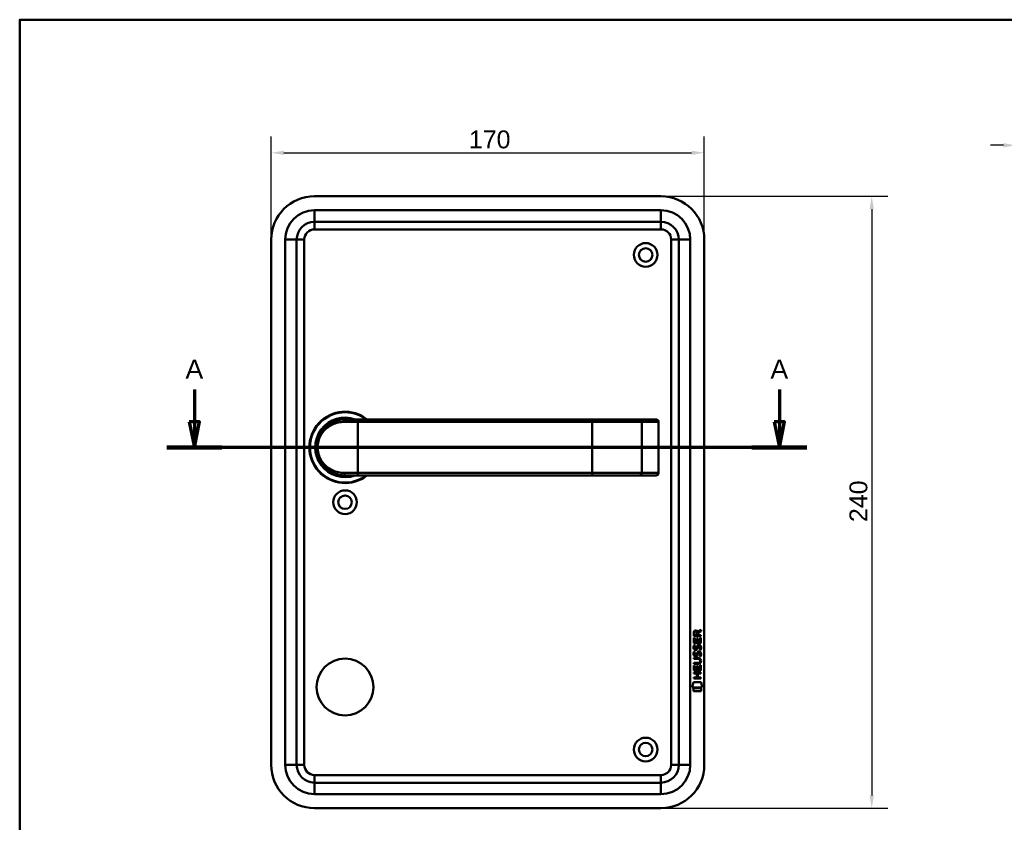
# Model space of a CAD drawing. Header units: millimetres. Extents: x 20 to 833, y 20 to 574.
# Tile 7 of 8: x 20 to 406, y 259 to 574. Entities that reach past the tile are written whole.
import ezdxf

# ---------------------------------------------------------------- set-up
doc = ezdxf.new("R2010")
doc.units = ezdxf.units.MM
doc.header["$LTSCALE"] = 2
for name, color, linetype, lineweight in [('Bemaßungen(DIN)', 7, 'Continuous', 25), ('Schnittansichtslinien(DIN)', 7, 'Continuous', 70), ('Sichtbare Kanten(DIN)', 7, 'Continuous', 50), ('Sichtbare tangentiale Kanten(DIN)', 7, 'Continuous', 50), ('Skizziergeometrie(DIN)', 7, 'Continuous', 50)]:
    doc.layers.add(name, color=color, linetype=linetype, lineweight=lineweight)
doc.styles.add('Aktuell-DINGroßer Text', font='arial.ttf')
doc.styles.add('STANDARD-DIN~0', font='arial.ttf')
doc.dimstyles.new('CAD-LAN', dxfattribs={"dimscale": 2, "dimtxt": 3.5, "dimasz": 2.5, "dimexe": 3.175, "dimexo": 0, "dimgap": 0.8, "dimtad": 1, "dimrnd": 1e-08, "dimtxsty": 'STANDARD-DIN~0', "dimcen": 0.09, "dimdle": 10, "dimclrd": 250, "dimclre": 250, "dimclrt": 250, "dimadec": 0, "dimazin": 2, "dimtfac": 1, "dimtmove": 0, "dimatfit": 3, "dimfxl": 1, "dimtolj": 1, "dimtzin": 0, "dimlwd": 25, "dimlwe": 25, "dimarcsym": 0})

# ---------------------------------------------------------------- blocks, each defined once
blk = doc.blocks.new('Ränder Standardrahmen')
at = {"layer": 'Skizziergeometrie(DIN)', "flags": 128}
blk.add_lwpolyline([(10, 10), (10, 287), (410, 287), (410, 10), (10, 10)], dxfattribs=at)
blk = doc.blocks.new('*D20')
at = {"layer": 'Bemaßungen(DIN)', "color": 250, "linetype": 'Continuous', "lineweight": 25, "true_color": 0x3f3f3f, "transparency": 16777216}
for p, q in [((411.1, 491.24), (411.1, 531.09)), ((424.1, 504.74), (424.1, 531.09)), ((406.1, 524.74), (401.1, 524.74)), ((411.1, 524.74), (424.1, 524.74)), ((429.1, 524.74), (434.1, 524.74))]:
    blk.add_line(p, q, dxfattribs=at)
at = {"layer": 'Bemaßungen(DIN)', "color": 250, "linetype": 'Continuous', "true_color": 0x3f3f3f, "transparency": 16777216}
for points in [[(406.1, 525.57), (406.1, 523.91), (411.1, 524.74)], [(429.1, 525.57), (429.1, 523.91), (424.1, 524.74)]]:
    blk.add_solid(points, dxfattribs=at)
at = {"layer": 'Defpoints', "color": 0, "linetype": 'Continuous', "transparency": 16777216}
for p in [(424.1, 524.74), (424.1, 504.74), (411.1, 491.24)]:
    blk.add_point(p, dxfattribs=at)
at = {"layer": 'Bemaßungen(DIN)', "color": 250, "linetype": 'Continuous', "lineweight": 25, "true_color": 0x3f3f3f, "transparency": 16777216, "insert": (412.91, 533.49), "char_height": 7, "attachment_point": 1, "style": 'STANDARD-DIN~0'}
blk.add_mtext('\\A1;13', dxfattribs=at)
blk = doc.blocks.new('*D22')
at = {"layer": 'Bemaßungen(DIN)', "color": 250, "linetype": 'Continuous', "lineweight": 25, "true_color": 0x3f3f3f, "transparency": 16777216}
for p, q in [((118.71, 487.74), (118.71, 528.15)), ((288.71, 487.74), (288.71, 528.15)), ((123.71, 521.8), (283.71, 521.8))]:
    blk.add_line(p, q, dxfattribs=at)
at = {"layer": 'Bemaßungen(DIN)', "color": 250, "linetype": 'Continuous', "true_color": 0x3f3f3f, "transparency": 16777216}
for points in [[(123.71, 522.63), (123.71, 520.96), (118.71, 521.8)], [(283.71, 522.63), (283.71, 520.96), (288.71, 521.8)]]:
    blk.add_solid(points, dxfattribs=at)
at = {"layer": 'Defpoints', "color": 0, "linetype": 'Continuous', "transparency": 16777216}
for p in [(288.71, 521.8), (118.71, 487.74), (288.71, 487.74)]:
    blk.add_point(p, dxfattribs=at)
at = {"layer": 'Bemaßungen(DIN)', "color": 250, "linetype": 'Continuous', "lineweight": 25, "true_color": 0x3f3f3f, "transparency": 16777216, "insert": (196.32, 530.55), "char_height": 7, "attachment_point": 1, "style": 'STANDARD-DIN~0'}
blk.add_mtext('\\A1;170', dxfattribs=at)
blk = doc.blocks.new('*D23')
at = {"layer": 'Bemaßungen(DIN)', "color": 250, "linetype": 'Continuous', "lineweight": 25, "true_color": 0x3f3f3f, "transparency": 16777216}
for p, q in [((271.71, 504.74), (360.79, 504.74)), ((354.44, 499.74), (354.44, 269.74)), ((271.71, 264.74), (360.79, 264.74))]:
    blk.add_line(p, q, dxfattribs=at)
at = {"layer": 'Bemaßungen(DIN)', "color": 250, "linetype": 'Continuous', "true_color": 0x3f3f3f, "transparency": 16777216}
for points in [[(353.61, 499.74), (355.28, 499.74), (354.44, 504.74)], [(353.61, 269.74), (355.28, 269.74), (354.44, 264.74)]]:
    blk.add_solid(points, dxfattribs=at)
at = {"layer": 'Defpoints', "color": 0, "linetype": 'Continuous', "transparency": 16777216}
for p in [(271.71, 504.74), (271.71, 264.74), (354.44, 264.74)]:
    blk.add_point(p, dxfattribs=at)
at = {"layer": 'Bemaßungen(DIN)', "color": 250, "linetype": 'Continuous', "lineweight": 25, "true_color": 0x3f3f3f, "transparency": 16777216, "insert": (345.7, 376.96), "char_height": 7, "attachment_point": 1, "rotation": 90, "style": 'STANDARD-DIN~0'}
blk.add_mtext('\\A1;240', dxfattribs=at)
blk = doc.blocks.new('2DTransSchnitt0')
at = {"layer": 'Schnittansichtslinien(DIN)', "linetype": 'Continuous'}
for p, q in [((44.29, 214.48), (44.29, 208.12)), ((159.09, 214.48), (159.09, 208.12)), ((43.29, 208.12), (44.29, 203.12)), ((45.29, 208.12), (43.29, 208.12)), ((44.29, 208.12), (44.29, 203.12)), ((44.29, 203.12), (45.29, 208.12)), ((158.09, 208.12), (159.09, 203.12)), ((160.09, 208.12), (158.09, 208.12)), ((159.09, 208.12), (159.09, 203.12)), ((159.09, 203.12), (160.09, 208.12)), ((164.49, 203.12), (38.89, 203.12))]:
    blk.add_line(p, q, dxfattribs=at)
at = {"layer": 'Schnittansichtslinien(DIN)', "linetype": 'Continuous', "lineweight": 140}
for p, q in [((49.69, 203.12), (38.89, 203.12)), ((164.49, 203.12), (153.69, 203.12))]:
    blk.add_line(p, q, dxfattribs=at)
at = {"layer": 'Schnittansichtslinien(DIN)', "linetype": 'Continuous', "flags": 128}
for points in [[(43.29, 208.12), (44.29, 203.12), (45.29, 208.12), (43.29, 208.12)], [(158.09, 208.12), (159.09, 203.12), (160.09, 208.12), (158.09, 208.12)]]:
    blk.add_lwpolyline(points, dxfattribs=at)
at = {"layer": 'Schnittansichtslinien(DIN)'}
for points in [[(43.29, 208.12), (44.29, 203.12), (45.29, 208.12), (43.29, 208.12)], [(158.09, 208.12), (159.09, 203.12), (160.09, 208.12), (158.09, 208.12)]]:
    blk.add_solid(points, dxfattribs=at)
at = {"layer": 'Schnittansichtslinien(DIN)', "char_height": 3.73, "attachment_point": 7, "style": 'Aktuell-DINGroßer Text'}
for insert in [(42.54, 216.62), (157.34, 216.62)]:
    blk.add_mtext('A', dxfattribs=dict(at, insert=insert))

msp = doc.modelspace()

# ---------------------------------------------------------------- linework, layer by layer
at = {"layer": 'Sichtbare Kanten(DIN)'}
for p, q in [((271.71, 504.74), (135.71, 504.74)), ((135.71, 494.74), (271.71, 494.74)), ((118.71, 487.74), (118.71, 281.74)), ((128.71, 281.74), (128.71, 487.74)), ((278.71, 487.74), (278.71, 281.74)), ((288.71, 281.74), (288.71, 487.74)), ((147.71, 417.24), (152.71, 417.24)), ((244.71, 417.24), (152.71, 417.24)), ((263.188, 417.24), (244.71, 417.24)), ((269.741, 417.24), (263.188, 417.24)), ((269.741, 417.24), (269.76, 417.24)), ((270.76, 396.24), (270.76, 416.24)), ((147.093, 395.258), (147.093, 395.258)), ((152.71, 395.24), (147.71, 395.24)), ((152.71, 395.24), (244.71, 395.24)), ((244.71, 395.24), (263.188, 395.24)), ((263.188, 395.24), (269.741, 395.24)), ((263.271, 395.244), (263.271, 395.244)), ((269.76, 395.24), (269.741, 395.24)), ((284.562, 332.227), (284.564, 333.54)), ((284.913, 333.496), (284.912, 332.608)), ((284.912, 332.608), (285.93, 332.607)), ((285.93, 332.607), (285.93, 333.496)), ((286.227, 333.856), (287.422, 334.646)), ((286.28, 333.457), (286.279, 332.607)), ((286.279, 332.607), (287.421, 332.606)), ((287.422, 334.212), (286.28, 333.457)), ((287.421, 332.606), (287.421, 332.225)), ((287.422, 334.646), (287.422, 334.212)), ((284.56, 329.497), (284.562, 331.501)), ((287.418, 329.494), (284.56, 329.497)), ((287.421, 332.225), (284.562, 332.227)), ((284.562, 331.501), (284.91, 331.501)), ((284.732, 328.723), (285.07, 328.622)), ((284.91, 331.501), (284.909, 329.873)), ((284.909, 329.873), (285.803, 329.873)), ((285.803, 329.873), (285.804, 331.32)), ((285.804, 331.32), (286.153, 331.319)), ((286.153, 331.319), (286.152, 329.872)), ((286.152, 329.872), (287.07, 329.872)), ((287.07, 329.872), (287.072, 331.519)), ((287.072, 331.519), (287.42, 331.518)), ((287.42, 331.518), (287.418, 329.494)), ((284.73, 326.176), (285.068, 326.076)), ((284.926, 324.845), (284.933, 324.827)), ((284.928, 327.391), (284.935, 327.374)), ((285.61, 324.747), (285.621, 324.764)), ((285.612, 327.293), (285.623, 327.31)), ((286.658, 325.873), (286.646, 325.873)), ((286.66, 328.42), (286.648, 328.42)), ((284.553, 321.334), (284.554, 321.711)), ((286.199, 321.333), (284.553, 321.334)), ((284.554, 321.711), (286.223, 321.71)), ((284.555, 323.269), (284.555, 323.646)), ((284.555, 323.646), (286.201, 323.645)), ((286.225, 323.268), (284.555, 323.269)), ((287.062, 319.134), (287.063, 320.781)), ((287.063, 320.781), (287.411, 320.781)), ((287.105, 322.483), (287.105, 322.492)), ((287.411, 320.781), (287.41, 318.757)), ((284.549, 317.588), (284.549, 317.966)), ((284.549, 317.966), (287.408, 317.963)), ((285.792, 317.587), (284.549, 317.588)), ((284.551, 318.759), (284.553, 320.763)), ((287.41, 318.757), (284.551, 318.759)), ((284.553, 320.763), (284.901, 320.763)), ((284.901, 320.763), (284.9, 319.136)), ((284.9, 319.136), (285.795, 319.135)), ((285.791, 316.03), (285.792, 317.587)), ((285.795, 319.135), (285.796, 320.582)), ((285.796, 320.582), (286.144, 320.582)), ((286.144, 320.582), (286.143, 319.135)), ((286.143, 319.135), (287.062, 319.134)), ((286.148, 317.587), (286.147, 316.03)), ((287.408, 317.586), (286.148, 317.587)), ((287.408, 317.963), (287.408, 317.586)), ((284.016, 312.077), (284.475, 314.209)), ((284.475, 314.209), (287.482, 314.207)), ((284.548, 315.654), (284.548, 316.031)), ((284.548, 316.031), (285.791, 316.03)), ((287.406, 315.651), (284.548, 315.654)), ((286.147, 316.03), (287.406, 316.029)), ((287.406, 316.029), (287.406, 315.651)), ((287.482, 314.207), (287.932, 312.074)), ((287.932, 312.074), (284.016, 312.077)), ((284.475, 310.649), (284.476, 311.791)), ((287.472, 310.646), (284.475, 310.649)), ((284.476, 311.791), (287.473, 311.788)), ((287.473, 311.788), (287.472, 310.646)), ((271.71, 274.74), (135.71, 274.74)), ((135.71, 264.74), (271.71, 264.74))]:
    msp.add_line(p, q, dxfattribs=at)
for centre, radius in [((265.71, 481.74), 4.65), ((265.71, 481.74), 2.65), ((147.71, 384.74), 4.65), ((147.71, 384.74), 2.65), ((147.71, 312.24), 11.15), ((265.71, 287.74), 4.65), ((265.71, 287.74), 2.65)]:
    msp.add_circle(centre, radius, dxfattribs=at)
for centre, radius, start, end in [((135.71, 487.74), 17, 90, 180), ((271.71, 487.74), 17, 0, 90), ((135.71, 487.74), 7, 90, 180), ((271.71, 487.74), 7, 0, 90), ((147.71, 406.24), 14, 51.78679, 308.21321), ((147.71, 406.24), 13.8, 52.8542, 307.1458), ((147.71, 406.24), 11.7, 70.08028, 289.91972), ((147.71, 406.24), 11.6, 71.49137, 288.50863), ((147.71, 406.24), 11.5, 73.04257, 286.95743), ((147.71, 406.24), 11.3, 76.76803, 283.23197), ((269.76, 416.24), 1, 0, 90), ((135.34, 393.592), 8.725, 15.91987, 15.9216), ((145.478, 396.182), 0.85, 152.12603, 152.12689), ((145.478, 396.182), 0.85, 293.68057, 293.69787), ((145.478, 396.182), 0.85, 7.81614, 7.82029), ((269.76, 396.24), 1, 270, 0), ((135.71, 281.74), 17, 180, 270), ((135.71, 281.74), 7, 180, 270), ((271.71, 281.74), 7, 270, 0), ((271.71, 281.74), 17, 270, 0)]:
    msp.add_arc(centre, radius, start, end, dxfattribs=at)
for centre, major_axis, ratio, start_param, end_param in [((286.091, 332.724), (0.976, -1.274), 0.5180415, 2.7627686, 3.7355131), ((284.698, 332.643), (-1.242, -1.64), 0.5994938, 2.7365723, 3.5673799), ((286.278, 328.202), (-1.192, -3.54), 0.2215161, 5.9678979, 6.0270389), ((286.194, 330.502), (-1.103, -3.296), 0.2312948, 5.9540546, 6.015014), ((285.679, 325.647), (-0.583, -1.012), 0.541605, 5.8985019, 6.3563332), ((285.673, 328.185), (-0.574, -1.004), 0.5438409, 5.8950231, 6.3553168), ((285.551, 324.771), (-0.098, -0.139), 0.3641716, 1.3429, 1.6509781), ((285.553, 327.318), (-0.098, -0.139), 0.3641716, 1.3429, 1.6509781), ((286, 324.188), (-0.838, -1.64), 0.4594521, 2.8344186, 3.3561114), ((286.001, 326.733), (-0.839, -1.642), 0.4591024, 2.8345951, 3.3559829), ((282.384, 326.015), (4.808, -4.323), 0.3742014, 5.888113, 6.6064523), ((282.38, 318.971), (4.814, 4.313), 0.3742661, 5.9599282, 6.6783921), ((263.671, 342.32), (23.266, -20.361), 0.1371339, 6.127502, 6.402435)]:
    msp.add_ellipse(centre, major_axis=major_axis, ratio=ratio, start_param=start_param, end_param=end_param, dxfattribs=at)
for points, knots in [([(147.71, 417.24), (146.844, 417.24), (145.13, 417.033), (142.046, 415.907), (138.976, 413.443), (137.06, 409.841), (136.594, 406.25), (136.878, 404.013), (137.384, 402.381), (138.048, 400.874), (139.575, 398.555), (142.046, 396.574), (145.132, 395.447), (146.844, 395.24), (147.71, 395.24)], [-3.4261334, -3.4261334, -3.4261334, -3.4261334, -3.1814096, -2.9366858, -2.4472382, -1.9577905, -1.7130667, -1.4683429, -1.345981, -1.2236191, -0.9788953, -0.4894476, -0.2447238, 0, 0, 0, 0]), ([(287.105, 322.492), (287.105, 322.539), (287.102, 322.586), (287.086, 322.721), (287.064, 322.809), (286.989, 322.96), (286.943, 323.021), (286.823, 323.127), (286.752, 323.167), (286.535, 323.25), (286.375, 323.268), (286.225, 323.268)], [-0.13394602, -0.13394602, -0.13394602, -0.13394602, -0.11996159, -0.11996159, -0.09310912, -0.09310912, -0.06964663, -0.06964663, -0.04519613, -0.04519613, 0, 0, 0, 0])]:
    msp.add_open_spline(points, degree=3, knots=knots, dxfattribs=at)
for points in [[(284.564, 333.54), (284.578, 333.982), (284.81, 334.444), (285.423, 334.443)], [(285.93, 333.496), (285.931, 333.769), (285.844, 334.094), (285.428, 334.094)], [(284.531, 328.047), (284.548, 328.186), (284.59, 328.393), (284.661, 328.566)], [(284.661, 328.566), (284.68, 328.615), (284.732, 328.723), (284.732, 328.723)], [(285.07, 328.622), (285.07, 328.622), (284.95, 328.296), (284.915, 328.158)], [(285.803, 327.829), (285.887, 328.196), (285.99, 328.408), (286.131, 328.575)], [(286.131, 328.575), (286.224, 328.686), (286.354, 328.758), (286.534, 328.782)], [(286.534, 328.782), (286.821, 328.82), (287.104, 328.72), (287.297, 328.403)], [(284.606, 324.698), (284.515, 324.938), (284.487, 325.172), (284.529, 325.5)], [(284.608, 327.244), (284.518, 327.485), (284.489, 327.718), (284.531, 328.047)], [(284.529, 325.5), (284.546, 325.639), (284.588, 325.846), (284.659, 326.019)], [(285.165, 324.237), (284.942, 324.27), (284.712, 324.415), (284.606, 324.698)], [(285.167, 326.784), (284.944, 326.817), (284.714, 326.962), (284.608, 327.244)], [(284.659, 326.019), (284.678, 326.069), (284.73, 326.176), (284.73, 326.176)], [(284.913, 325.611), (284.849, 325.359), (284.843, 325.135), (284.901, 324.919)], [(284.915, 328.158), (284.851, 327.905), (284.845, 327.681), (284.903, 327.465)], [(285.068, 326.076), (285.068, 326.076), (284.948, 325.749), (284.913, 325.611)], [(285.138, 324.615), (285.285, 324.555), (285.473, 324.59), (285.579, 324.705)], [(285.14, 327.161), (285.287, 327.101), (285.475, 327.137), (285.581, 327.252)], [(285.322, 326.771), (285.221, 326.772), (285.2, 326.779), (285.167, 326.784)], [(285.95, 327.135), (285.835, 326.926), (285.64, 326.767), (285.322, 326.771)], [(285.621, 324.764), (285.689, 324.873), (285.746, 325.037), (285.801, 325.282)], [(285.623, 327.31), (285.691, 327.42), (285.748, 327.583), (285.803, 327.829)], [(285.801, 325.282), (285.885, 325.65), (285.988, 325.861), (286.129, 326.029)], [(286.141, 325.132), (286.086, 324.892), (286.024, 324.727), (285.948, 324.589)], [(286.143, 327.678), (286.088, 327.438), (286.026, 327.273), (285.95, 327.135)], [(286.129, 326.029), (286.222, 326.139), (286.352, 326.211), (286.532, 326.235)], [(286.189, 325.33), (286.182, 325.3), (286.141, 325.134), (286.141, 325.132)], [(286.191, 327.877), (286.184, 327.847), (286.143, 327.681), (286.143, 327.678)], [(286.375, 325.755), (286.305, 325.667), (286.244, 325.528), (286.189, 325.33)], [(286.377, 328.302), (286.307, 328.213), (286.246, 328.075), (286.191, 327.877)], [(286.646, 325.873), (286.525, 325.873), (286.45, 325.84), (286.375, 325.755)], [(286.648, 328.42), (286.527, 328.42), (286.452, 328.387), (286.377, 328.302)], [(286.532, 326.235), (286.819, 326.274), (287.102, 326.173), (287.295, 325.857)], [(286.85, 324.29), (286.85, 324.29), (287.005, 324.544), (287.064, 324.829)], [(286.852, 326.837), (286.852, 326.837), (287.007, 327.091), (287.066, 327.376)], [(287.221, 326.75), (287.201, 326.755), (286.852, 326.837), (286.852, 326.837)], [(287.064, 324.829), (287.133, 325.162), (287.133, 325.438), (287.026, 325.636)], [(287.066, 327.376), (287.135, 327.709), (287.135, 327.985), (287.028, 328.182)], [(287.444, 324.922), (287.414, 324.591), (287.256, 324.261), (287.219, 324.204)], [(287.446, 327.469), (287.416, 327.138), (287.258, 326.808), (287.221, 326.75)], [(287.295, 325.857), (287.405, 325.676), (287.459, 325.457), (287.459, 325.188)], [(287.297, 328.403), (287.407, 328.223), (287.461, 328.004), (287.461, 327.734)], [(287.459, 325.188), (287.459, 325.103), (287.452, 325.017), (287.444, 324.922)], [(287.461, 327.734), (287.461, 327.649), (287.454, 327.564), (287.446, 327.469)], [(285.32, 324.224), (285.219, 324.226), (285.198, 324.232), (285.165, 324.237)], [(285.948, 324.589), (285.833, 324.379), (285.638, 324.22), (285.32, 324.224)], [(287.219, 324.204), (287.199, 324.208), (286.85, 324.29), (286.85, 324.29)]]:
    msp.add_open_spline(points, degree=3, dxfattribs=at)
at = {"layer": 'Sichtbare tangentiale Kanten(DIN)'}
for p, q in [((271.71, 499.24), (135.71, 499.24)), ((135.71, 499.24), (135.71, 494.74)), ((271.71, 499.24), (271.71, 494.74)), ((135.71, 491.74), (135.71, 494.74)), ((271.71, 491.74), (271.71, 494.74)), ((135.71, 491.74), (271.71, 491.74)), ((124.21, 487.74), (128.71, 487.74)), ((124.21, 487.74), (124.21, 281.74)), ((131.71, 487.74), (128.71, 487.74)), ((131.71, 281.74), (131.71, 487.74)), ((275.71, 487.74), (278.71, 487.74)), ((275.71, 487.74), (275.71, 281.74)), ((283.21, 487.74), (278.71, 487.74)), ((283.21, 281.74), (283.21, 487.74)), ((152.71, 416.24), (147.447, 416.24)), ((152.71, 417.24), (152.71, 416.24)), ((152.71, 416.24), (244.71, 416.24)), ((152.71, 396.24), (152.71, 416.24)), ((244.71, 417.24), (244.71, 416.24)), ((244.71, 416.24), (264.149, 416.24)), ((244.71, 396.24), (244.71, 416.24)), ((264.149, 416.24), (264.149, 396.24)), ((264.149, 416.24), (270.702, 416.24)), ((270.702, 416.24), (270.702, 396.24)), ((270.76, 416.24), (270.702, 416.24)), ((137.274, 402.762), (137.275, 402.763)), ((147.447, 396.24), (152.71, 396.24)), ((244.71, 396.24), (152.71, 396.24)), ((152.71, 395.24), (152.71, 396.24)), ((264.149, 396.24), (244.71, 396.24)), ((244.71, 395.24), (244.71, 396.24)), ((270.702, 396.24), (264.149, 396.24)), ((270.702, 396.24), (270.76, 396.24)), ((128.71, 281.74), (124.21, 281.74)), ((128.71, 281.74), (131.71, 281.74)), ((278.71, 281.74), (275.71, 281.74)), ((278.71, 281.74), (283.21, 281.74)), ((271.71, 277.74), (135.71, 277.74)), ((135.71, 274.74), (135.71, 277.74)), ((135.71, 274.74), (135.71, 270.24)), ((271.71, 274.74), (271.71, 277.74)), ((271.71, 274.74), (271.71, 270.24)), ((135.71, 270.24), (271.71, 270.24))]:
    msp.add_line(p, q, dxfattribs=at)
for centre, radius, start, end in [((135.71, 487.74), 11.5, 90, 180), ((271.71, 487.74), 11.5, 0, 90), ((135.71, 487.74), 4, 90, 180), ((271.71, 487.74), 4, 0, 90), ((135.71, 281.74), 11.5, 180, 270), ((135.71, 281.74), 4, 180, 270), ((271.71, 281.74), 4, 270, 0), ((271.71, 281.74), 11.5, 270, 0)]:
    msp.add_arc(centre, radius, start, end, dxfattribs=at)
for centre, major_axis, ratio, start_param, end_param in [((147.71, 416.24), (0, 1), 0.2631579, 0, 1.5707963), ((263.188, 416.24), (0, 1), 0.9612617, 4.712389, 6.2831853), ((269.741, 416.24), (0, 1), 0.9612617, 4.712389, 6.2831853), ((147.71, 396.24), (0, -1), 0.2631579, 4.712389, 6.2831853), ((263.188, 396.24), (0, -1), 0.9612617, 0, 1.5707963), ((269.741, 396.24), (0, -1), 0.9612617, 0, 1.5707963)]:
    msp.add_ellipse(centre, major_axis=major_axis, ratio=ratio, start_param=start_param, end_param=end_param, dxfattribs=at)
msp.add_open_spline([(147.447, 396.24), (146.619, 396.24), (145.799, 396.334), (145.02, 396.509), (144.242, 396.684), (143.504, 396.94), (142.814, 397.261), (141.435, 397.903), (140.253, 398.803), (139.303, 399.906), (138.827, 400.458), (138.41, 401.06), (138.059, 401.718), (137.883, 402.047), (137.725, 402.389), (137.585, 402.746), (137.445, 403.103), (137.324, 403.473), (137.225, 403.856), (137.027, 404.622), (136.918, 405.435), (136.919, 406.25), (136.921, 407.065), (137.033, 407.881), (137.229, 408.644), (137.621, 410.168), (138.355, 411.478), (139.311, 412.581), (140.267, 413.684), (141.439, 414.58), (142.815, 415.22), (143.502, 415.54), (144.24, 415.796), (145.019, 415.971), (145.798, 416.146), (146.619, 416.24), (147.447, 416.24)], degree=3, knots=[0, 0, 0, 0, 0.2447238, 0.2447238, 0.2447238, 0.4894476, 0.4894476, 0.4894476, 0.9788953, 0.9788953, 0.9788953, 1.2236191, 1.2236191, 1.2236191, 1.345981, 1.345981, 1.345981, 1.4683429, 1.4683429, 1.4683429, 1.7130667, 1.7130667, 1.7130667, 1.9577905, 1.9577905, 1.9577905, 2.4472382, 2.4472382, 2.4472382, 2.9366858, 2.9366858, 2.9366858, 3.1814096, 3.1814096, 3.1814096, 3.4261334, 3.4261334, 3.4261334, 3.4261334], dxfattribs=at)

# ---------------------------------------------------------------- block references
at = {"xscale": 2, "yscale": 2, "zscale": 2}
msp.add_blockref('Ränder Standardrahmen', (0, 0), dxfattribs=at)
at = {"layer": 'Schnittansichtslinien(DIN)', "xscale": 2, "yscale": 2, "zscale": 2}
msp.add_blockref('2DTransSchnitt0', (0, 0), dxfattribs=at)

# ---------------------------------------------------------------- dimensions: what is measured, and where the dimension line sits
at = {"layer": 'Bemaßungen(DIN)', "color": 250, "linetype": 'Continuous', "lineweight": 25, "true_color": 0x3f3f3f}
for base, p1, p2, angle, override, picture, middle in [((424.099, 524.74), (411.099, 491.24), (424.099, 504.74), 180, {"dimgap": 0.8, "dimdec": 2, "dimtol": 0, "dimlim": 0, "dimtp": 0, "dimtm": 0, "dimtdec": 2, "dimtofl": 1, "dimatfit": 1}, '*D20', (417.599, 524.74)), ((288.71, 521.798), (118.71, 487.74), (288.71, 487.74), 180, {"dimgap": 0.8, "dimdec": 2, "dimtol": 0, "dimlim": 0, "dimtp": 0, "dimtm": 0, "dimtdec": 2, "dimtofl": 0, "dimatfit": 1}, '*D22', (203.71, 521.798)), ((354.444, 264.74), (271.71, 504.74), (271.71, 264.74), 90, {"dimgap": 0.8, "dimdec": 2, "dimtol": 0, "dimlim": 0, "dimtp": 0, "dimtm": 0, "dimtdec": 2, "dimtofl": 0, "dimatfit": 1}, '*D23', (354.444, 384.74))]:
    dim = msp.add_linear_dim(base=base, p1=p1, p2=p2, angle=angle, dimstyle='CAD-LAN', override=override, dxfattribs=at)
    dim.commit()
    dim.dimension.update_dxf_attribs({"geometry": picture, "text_midpoint": middle, "dimtype": 160})

doc.saveas('drawing.dxf')
